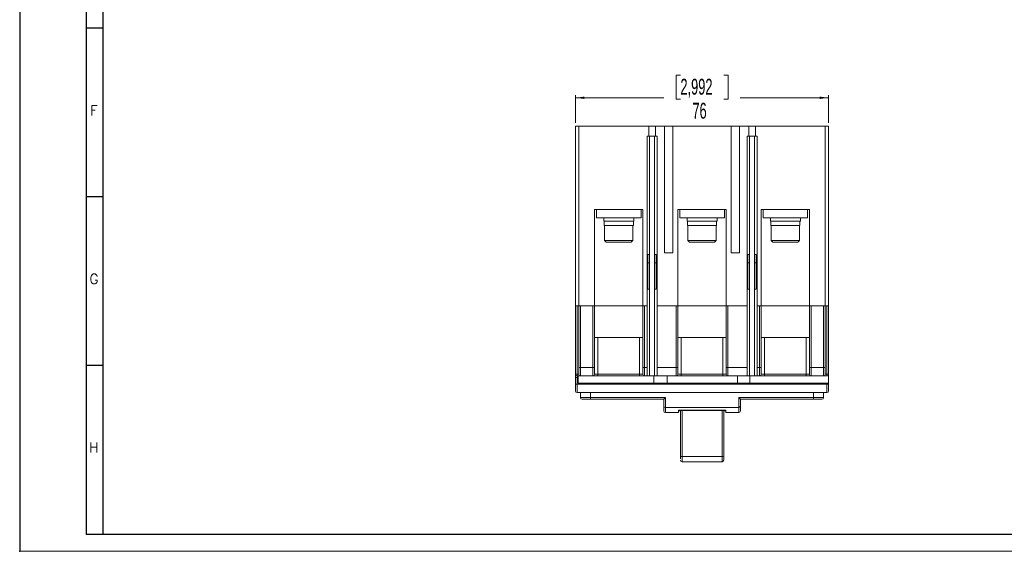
# Model space of a CAD drawing. Header units: millimetres. Extents: x 0 to 594, y 0 to 420.
# Tile 1 of 7: x 0 to 296, y 0 to 160. Entities that reach past the tile are written whole.
import ezdxf

# ---------------------------------------------------------------- set-up
doc = ezdxf.new("R2010")
doc.units = ezdxf.units.MM
doc.header["$PDSIZE"] = -1
doc.layers.add('FORMATO', color=7, linetype='Continuous')
doc.styles.add('SLDTEXTSTYLE0', font='ROMANS')
doc.styles.add('SLDTEXTSTYLE1', font='TXT', dxfattribs={"width": 0.605})
doc.dimstyles.new('SLDDIMSTYLE0', dxfattribs={"dimtxt": 4.622974, "dimasz": 2.7, "dimexe": 0, "dimexo": 0.0625, "dimgap": 1.155743, "dimtad": 0, "dimdec": 1, "dimrnd": 1e-09, "dimzin": 12, "dimdsep": 46, "dimtxsty": 'SLDTEXTSTYLE1', "dimsah": 1, "dimcen": 0.09, "dimadec": 0, "dimazin": 3, "dimtfac": 1, "dimtdec": 3, "dimtofl": 0, "dimtmove": 0, "dimatfit": 3, "dimfxl": 0, "dimfrac": 2, "dimtolj": 1, "dimtzin": 12, "dimarcsym": 0})

# ---------------------------------------------------------------- blocks, each defined once
blk = doc.blocks.new('_D_8')
at = {"color": 7, "linetype": 'Continuous', "lineweight": 0}
for p, q in [((198.35, 142.91), (197.04, 142.91)), ((197.04, 142.91), (197.04, 135.71)), ((211.37, 142.91), (212.67, 142.91)), ((212.67, 142.91), (212.67, 135.71)), ((166.86, 128.64), (166.86, 136.89)), ((166.86, 136.14), (193.43, 136.14)), ((242.86, 136.14), (216.29, 136.14)), ((242.86, 128.64), (242.86, 136.89)), ((197.04, 135.71), (198.35, 135.71)), ((212.67, 135.71), (211.37, 135.71))]:
    blk.add_line(p, q, dxfattribs=at)
for points in [[(166.86, 136.14), (169.56, 135.79), (169.56, 136.49)], [(242.86, 136.14), (240.16, 136.49), (240.16, 135.79)]]:
    blk.add_solid(points, dxfattribs=at)
at = {"color": 7, "linetype": 'Continuous', "lineweight": 0, "char_height": 4.762, "attachment_point": 1, "style": 'SLDTEXTSTYLE1'}
for s, insert in [('2,992', (198.35, 141.85)), ('76', (201.96, 134.63))]:
    blk.add_mtext(s, dxfattribs=dict(at, insert=insert))

msp = doc.modelspace()

# ---------------------------------------------------------------- linework, layer by layer
at = {"color": 7, "linetype": 'Continuous', "lineweight": 15}
for p, q in [((167.86, 127.64), (166.86, 127.64)), ((166.86, 73.64), (166.86, 127.64)), ((167.86, 73.64), (167.86, 127.64)), ((188.86, 127.64), (167.86, 127.64)), ((188.86, 124.64), (188.86, 127.64)), ((190.86, 127.64), (188.86, 127.64)), ((193.61, 127.64), (190.86, 127.64)), ((190.86, 127.64), (190.86, 124.64)), ((193.61, 89.64), (193.61, 127.64)), ((196.11, 127.64), (193.61, 127.64)), ((213.61, 127.64), (196.11, 127.64)), ((196.11, 127.64), (196.11, 89.64)), ((213.61, 89.64), (213.61, 127.64)), ((216.11, 127.64), (213.61, 127.64)), ((218.86, 127.64), (216.11, 127.64)), ((216.11, 127.64), (216.11, 89.64)), ((218.86, 124.64), (218.86, 127.64)), ((220.86, 127.64), (218.86, 127.64)), ((220.86, 127.64), (220.86, 124.64)), ((241.86, 127.64), (220.86, 127.64)), ((241.86, 73.64), (241.86, 127.64)), ((242.86, 127.64), (241.86, 127.64)), ((242.86, 127.64), (242.86, 73.64)), ((188.36, 124.64), (188.36, 52.64)), ((189.11, 124.64), (188.36, 124.64)), ((190.61, 124.64), (189.11, 124.64)), ((189.11, 52.64), (189.11, 124.64)), ((190.61, 52.64), (190.61, 124.64)), ((191.36, 124.64), (190.61, 124.64)), ((191.36, 124.64), (191.36, 52.64)), ((218.36, 124.64), (218.36, 52.64)), ((219.11, 124.64), (218.36, 124.64)), ((219.11, 52.64), (219.11, 124.64)), ((220.61, 124.64), (219.11, 124.64)), ((220.61, 52.64), (220.61, 124.64)), ((221.36, 124.64), (220.61, 124.64)), ((221.36, 124.64), (221.36, 52.64)), ((172.61, 73.64), (172.61, 102.64)), ((172.61, 102.64), (187.11, 102.64)), ((173.16, 102.64), (173.16, 100.14)), ((186.56, 102.64), (186.56, 100.14)), ((187.11, 102.64), (187.11, 73.64)), ((197.61, 73.64), (197.61, 102.64)), ((197.61, 102.64), (212.11, 102.64)), ((198.16, 102.64), (198.16, 100.14)), ((211.56, 102.64), (211.56, 100.14)), ((212.11, 102.64), (212.11, 73.64)), ((222.61, 73.64), (222.61, 102.64)), ((222.61, 102.64), (237.11, 102.64)), ((223.16, 102.64), (223.16, 100.14)), ((236.56, 102.64), (236.56, 100.14)), ((237.11, 102.64), (237.11, 73.64)), ((186.56, 100.14), (173.16, 100.14)), ((175.36, 100.14), (175.36, 99.14)), ((175.36, 99.14), (179.86, 99.14)), ((175.48, 99.14), (175.48, 97.84)), ((175.48, 97.84), (184.23, 97.84)), ((175.61, 97.84), (175.61, 93.34)), ((179.86, 99.14), (184.36, 99.14)), ((184.11, 93.34), (184.11, 97.84)), ((184.23, 97.84), (184.23, 99.14)), ((184.36, 99.14), (184.36, 100.14)), ((211.56, 100.14), (198.16, 100.14)), ((200.36, 100.14), (200.36, 99.14)), ((200.36, 99.14), (204.86, 99.14)), ((200.48, 99.14), (200.48, 97.84)), ((200.48, 97.84), (209.23, 97.84)), ((200.61, 97.84), (200.61, 93.34)), ((204.86, 99.14), (209.36, 99.14)), ((209.11, 93.34), (209.11, 97.84)), ((209.23, 97.84), (209.23, 99.14)), ((209.36, 99.14), (209.36, 100.14)), ((236.56, 100.14), (223.16, 100.14)), ((225.36, 100.14), (225.36, 99.14)), ((225.36, 99.14), (229.86, 99.14)), ((225.48, 99.14), (225.48, 97.84)), ((225.48, 97.84), (234.23, 97.84)), ((225.61, 97.84), (225.61, 93.34)), ((229.86, 99.14), (234.36, 99.14)), ((234.11, 93.34), (234.11, 97.84)), ((234.23, 97.84), (234.23, 99.14)), ((234.36, 99.14), (234.36, 100.14)), ((175.61, 93.34), (176.11, 92.84)), ((175.61, 93.34), (184.11, 93.34)), ((176.11, 92.84), (179.86, 92.84)), ((179.86, 92.84), (183.61, 92.84)), ((183.61, 92.84), (184.11, 93.34)), ((200.61, 93.34), (201.11, 92.84)), ((200.61, 93.34), (209.11, 93.34)), ((201.11, 92.84), (204.86, 92.84)), ((204.86, 92.84), (208.61, 92.84)), ((208.61, 92.84), (209.11, 93.34)), ((225.61, 93.34), (226.11, 92.84)), ((225.61, 93.34), (234.11, 93.34)), ((226.11, 92.84), (229.86, 92.84)), ((229.86, 92.84), (233.61, 92.84)), ((233.61, 92.84), (234.11, 93.34)), ((188.61, 89.13), (188.61, 86.64)), ((189.11, 89.13), (188.61, 89.13)), ((191.11, 89.13), (190.61, 89.13)), ((191.11, 89.13), (191.11, 86.64)), ((196.11, 89.64), (193.61, 89.64)), ((216.11, 89.64), (213.61, 89.64)), ((219.11, 89.13), (218.61, 89.13)), ((218.61, 89.13), (218.61, 86.64)), ((221.11, 89.13), (220.61, 89.13)), ((221.11, 89.13), (221.11, 86.64)), ((189.11, 86.64), (188.61, 86.64)), ((188.61, 86.64), (188.61, 78.64)), ((191.11, 86.64), (190.61, 86.64)), ((191.11, 86.64), (191.11, 78.64)), ((219.11, 86.64), (218.61, 86.64)), ((218.61, 86.64), (218.61, 78.64)), ((221.11, 86.64), (220.61, 86.64)), ((221.11, 86.64), (221.11, 78.64)), ((188.61, 78.64), (189.11, 78.64)), ((191.11, 78.64), (190.61, 78.64)), ((218.61, 78.64), (219.11, 78.64)), ((221.11, 78.64), (220.61, 78.64)), ((166.86, 53.14), (166.86, 73.64)), ((167.86, 73.64), (166.86, 73.64)), ((167.36, 53.14), (167.36, 73.64)), ((167.86, 73.64), (167.36, 73.64)), ((167.86, 55.14), (167.86, 73.64)), ((167.86, 73.64), (172.61, 73.64)), ((168.36, 73.64), (168.36, 55.14)), ((172.11, 73.64), (168.36, 73.64)), ((172.11, 55.14), (172.11, 73.64)), ((172.61, 73.64), (172.61, 55.14)), ((187.11, 73.64), (172.61, 73.64)), ((187.11, 55.14), (187.11, 73.64)), ((187.11, 73.64), (188.36, 73.64)), ((187.61, 55.14), (187.61, 73.64)), ((188.36, 73.64), (187.61, 73.64)), ((197.11, 73.64), (191.36, 73.64)), ((191.36, 73.64), (197.61, 73.64)), ((197.11, 55.14), (197.11, 73.64)), ((197.61, 73.64), (197.61, 55.14)), ((212.11, 73.64), (197.61, 73.64)), ((212.11, 55.14), (212.11, 73.64)), ((212.11, 73.64), (218.36, 73.64)), ((212.61, 73.64), (212.61, 55.14)), ((218.36, 73.64), (212.61, 73.64)), ((222.11, 73.64), (221.36, 73.64)), ((221.36, 73.64), (222.61, 73.64)), ((222.11, 73.64), (222.11, 55.14)), ((222.61, 73.64), (222.61, 55.14)), ((237.11, 73.64), (222.61, 73.64)), ((237.11, 55.14), (237.11, 73.64)), ((241.86, 73.64), (237.11, 73.64)), ((237.61, 73.64), (237.61, 55.14)), ((241.36, 73.64), (237.61, 73.64)), ((241.36, 55.14), (241.36, 73.64)), ((241.86, 73.64), (241.86, 55.14)), ((242.36, 73.64), (241.86, 73.64)), ((241.86, 73.64), (242.86, 73.64)), ((242.36, 73.64), (242.36, 53.14)), ((242.86, 73.64), (242.86, 53.14)), ((172.61, 64.14), (173.61, 64.14)), ((173.61, 64.14), (173.61, 53.14)), ((173.61, 64.14), (186.11, 64.14)), ((186.11, 53.14), (186.11, 64.14)), ((186.11, 64.14), (187.11, 64.14)), ((197.61, 64.14), (198.61, 64.14)), ((198.61, 64.14), (198.61, 53.14)), ((211.11, 64.14), (198.61, 64.14)), ((211.11, 53.14), (211.11, 64.14)), ((211.11, 64.14), (212.11, 64.14)), ((222.61, 64.14), (223.61, 64.14)), ((223.61, 64.14), (223.61, 53.14)), ((223.61, 64.14), (236.11, 64.14)), ((236.11, 53.14), (236.11, 64.14)), ((236.11, 64.14), (237.11, 64.14)), ((167.86, 53.14), (167.86, 55.14)), ((167.86, 55.14), (168.36, 55.14)), ((168.36, 55.14), (168.36, 52.64)), ((168.36, 55.14), (172.11, 55.14)), ((172.11, 52.64), (172.11, 55.14)), ((172.11, 55.14), (172.61, 55.14)), ((172.61, 55.14), (172.61, 53.14)), ((187.11, 53.14), (187.11, 55.14)), ((187.61, 55.14), (187.11, 55.14)), ((187.61, 52.64), (187.61, 55.14)), ((197.11, 52.64), (197.11, 55.14)), ((197.61, 55.14), (197.11, 55.14)), ((197.61, 55.14), (197.61, 53.14)), ((212.11, 55.14), (212.11, 53.14)), ((212.11, 55.14), (212.61, 55.14)), ((212.61, 55.14), (212.61, 52.64)), ((222.11, 55.14), (222.11, 52.64)), ((222.61, 55.14), (222.11, 55.14)), ((222.61, 55.14), (222.61, 53.14)), ((237.11, 53.14), (237.11, 55.14)), ((237.11, 55.14), (237.61, 55.14)), ((237.61, 55.14), (237.61, 52.64)), ((237.61, 55.14), (241.36, 55.14)), ((241.36, 52.64), (241.36, 55.14)), ((241.36, 55.14), (241.86, 55.14)), ((241.86, 55.14), (241.86, 53.14)), ((166.86, 53.14), (167.36, 53.14)), ((166.86, 52.14), (166.86, 53.14)), ((167.36, 52.14), (166.86, 52.14)), ((166.86, 50.14), (166.86, 52.14)), ((167.86, 53.14), (167.36, 53.14)), ((167.36, 53.14), (167.36, 52.78)), ((167.36, 52.78), (167.36, 52.64)), ((167.36, 52.64), (168.36, 52.64)), ((167.36, 52.14), (167.36, 52.64)), ((167.36, 52.14), (167.66, 52.14)), ((167.36, 50.14), (167.36, 52.14)), ((167.66, 52.64), (167.66, 50.44)), ((167.66, 50.44), (190.36, 50.44)), ((168.36, 52.64), (172.11, 52.64)), ((172.11, 52.64), (173.61, 52.64)), ((173.61, 53.14), (172.61, 53.14)), ((173.61, 53.14), (173.61, 52.64)), ((186.11, 53.14), (173.61, 53.14)), ((173.61, 52.64), (186.11, 52.64)), ((186.11, 53.14), (186.11, 52.64)), ((187.11, 53.14), (186.11, 53.14)), ((186.11, 52.64), (187.61, 52.64)), ((187.61, 52.64), (188.36, 52.64)), ((189.11, 52.64), (188.36, 52.64)), ((190.61, 52.64), (189.11, 52.64)), ((190.36, 52.64), (190.36, 50.44)), ((190.36, 50.44), (194.36, 50.44)), ((190.61, 52.64), (191.36, 52.64)), ((191.36, 52.64), (197.11, 52.64)), ((194.35, 52.64), (194.35, 50.44)), ((194.35, 50.44), (215.51, 50.44)), ((197.11, 52.64), (198.61, 52.64)), ((198.61, 53.14), (197.61, 53.14)), ((198.61, 53.14), (198.61, 52.64)), ((211.11, 53.14), (198.61, 53.14)), ((198.61, 52.64), (211.11, 52.64)), ((211.11, 53.14), (211.11, 52.64)), ((212.11, 53.14), (211.11, 53.14)), ((211.11, 52.64), (212.61, 52.64)), ((212.61, 52.64), (218.36, 52.64)), ((215.51, 52.64), (215.51, 50.44)), ((215.51, 50.44), (219.2, 50.44)), ((219.11, 52.64), (218.36, 52.64)), ((220.61, 52.64), (219.11, 52.64)), ((219.2, 52.64), (219.2, 50.44)), ((219.2, 50.44), (242.86, 50.44)), ((220.61, 52.64), (221.36, 52.64)), ((221.36, 52.64), (222.11, 52.64)), ((222.11, 52.64), (223.61, 52.64)), ((223.61, 53.14), (222.61, 53.14)), ((223.61, 53.14), (223.61, 52.64)), ((236.11, 53.14), (223.61, 53.14)), ((223.61, 52.64), (236.11, 52.64)), ((236.11, 53.14), (236.11, 52.64)), ((237.11, 53.14), (236.11, 53.14)), ((236.11, 52.64), (237.61, 52.64)), ((237.61, 52.64), (241.36, 52.64)), ((241.36, 52.64), (242.36, 52.64)), ((241.86, 53.14), (242.36, 53.14)), ((242.36, 53.14), (242.36, 52.64)), ((242.36, 53.14), (242.86, 53.14)), ((242.36, 50.44), (242.36, 50.14)), ((242.86, 53.14), (242.86, 50.44)), ((242.86, 50.44), (242.86, 50.14)), ((167.36, 50.14), (166.86, 50.14)), ((166.86, 48.14), (166.86, 50.14)), ((167.36, 50.14), (167.36, 47.64)), ((242.36, 50.14), (167.36, 50.14)), ((167.36, 47.64), (242.36, 47.64)), ((168.36, 47.64), (168.36, 46.14)), ((171.36, 46.14), (171.36, 47.64)), ((238.36, 47.64), (238.36, 46.14)), ((241.36, 46.14), (241.36, 47.64)), ((242.36, 50.14), (242.36, 47.64)), ((242.86, 50.14), (242.36, 50.14)), ((242.86, 50.14), (242.86, 48.14)), ((168.36, 46.14), (171.36, 46.14)), ((168.86, 45.64), (171.36, 45.64)), ((193.86, 46.14), (171.36, 46.14)), ((171.36, 45.64), (171.36, 46.14)), ((171.36, 45.64), (193.36, 45.64)), ((193.36, 45.64), (193.86, 46.14)), ((193.36, 45.64), (193.36, 43.59)), ((193.86, 43.14), (193.86, 46.14)), ((238.36, 46.14), (215.86, 46.14)), ((215.86, 46.14), (215.86, 43.14)), ((216.36, 45.64), (215.86, 46.14)), ((216.36, 43.59), (216.36, 45.64)), ((216.36, 45.64), (238.36, 45.64)), ((238.36, 46.14), (238.36, 45.64)), ((238.36, 46.14), (241.36, 46.14)), ((238.36, 45.64), (240.86, 45.64)), ((193.36, 43.59), (193.36, 42.14)), ((215.86, 43.14), (193.86, 43.14)), ((193.86, 41.64), (197.76, 41.64)), ((197.76, 41.64), (197.76, 42.34)), ((197.76, 42.34), (211.96, 42.34)), ((198.36, 42.16), (197.76, 42.16)), ((198.34, 42.34), (198.36, 42.21)), ((198.36, 28.6), (198.36, 42.21)), ((210.86, 42.29), (198.86, 42.29)), ((198.86, 42.29), (198.86, 28.5)), ((210.86, 28.5), (210.86, 42.29)), ((211.36, 42.21), (211.38, 42.34)), ((211.36, 28.6), (211.36, 42.21)), ((211.96, 42.16), (211.36, 42.16)), ((211.96, 42.34), (211.96, 41.64)), ((211.96, 41.64), (215.86, 41.64)), ((216.36, 42.14), (216.36, 43.59)), ((198.36, 27.76), (198.36, 28.6)), ((198.36, 27.42), (198.36, 27.42)), ((198.86, 28.5), (210.86, 28.5)), ((198.86, 26.89), (210.86, 26.89)), ((211.36, 27.42), (211.36, 28.6))]:
    msp.add_line(p, q, dxfattribs=at)
at = {"color": 1, "linetype": 'Continuous', "lineweight": 15}
for p, q in [((187.61, 55.14), (188.36, 55.14)), ((197.11, 55.14), (191.36, 55.14)), ((218.36, 55.14), (212.61, 55.14)), ((222.11, 55.14), (221.36, 55.14)), ((193.86, 43.14), (193.86, 41.64)), ((211.36, 42.21), (211.38, 42.34)), ((215.86, 41.64), (215.86, 43.14)), ((198.86, 28.5), (198.86, 26.89)), ((210.86, 28.5), (210.86, 26.89))]:
    msp.add_line(p, q, dxfattribs=at)
at = {"color": 7, "linetype": 'Continuous', "lineweight": 15}
for centre, radius, start, end in [((167.36, 53.14), 0.5, 180, 270), ((168.36, 53.14), 0.5, 180, 270), ((172.11, 53.14), 0.5, 270, 0), ((187.61, 53.14), 0.5, 180, 270), ((197.11, 53.14), 0.5, 270, 0), ((212.61, 53.14), 0.5, 180, 270), ((222.11, 53.14), 0.5, 270, 0), ((237.61, 53.14), 0.5, 180, 270), ((241.36, 53.14), 0.5, 270, 0), ((242.36, 53.14), 0.5, 270, 315), ((242.36, 53.14), 0.5, 315, 0), ((167.36, 48.14), 0.5, 180, 270), ((242.36, 48.14), 0.5, 270, 0), ((168.86, 46.14), 0.5, 180, 270), ((240.86, 46.14), 0.5, 270, 0), ((193.84, 43.62), 0.48, 184.4561, 272.5168), ((193.86, 42.14), 0.5, 180, 270), ((198.74, 41.39), 0.914, 82.9864, 115.1434), ((210.95, 41.26), 1.04, 66.8406, 95.0062), ((215.88, 43.62), 0.48, 267.4841, 355.5429), ((215.86, 42.14), 0.5, 270, 0), ((198.74, 29.2), 0.717, 237.9978, 279.6467), ((198.86, 27.39), 0.5, 180, 270), ((210.98, 29.2), 0.717, 260.3533, 302.0022), ((210.86, 27.39), 0.5, 270, 0)]:
    msp.add_arc(centre, radius, start, end, dxfattribs=at)
at = {"layer": 'FORMATO'}
for p, q in [((0, 420), (0, 0)), ((20, 410), (20, 5)), ((25, 410), (25, 5)), ((25, 157), (20, 157)), ((25, 106.4), (20, 106.4)), ((25, 55.8), (20, 55.8)), ((25, 5), (20, 5)), ((589, 5), (25, 5))]:
    msp.add_line(p, q, dxfattribs=at)
at = {"layer": 'FORMATO', "lineweight": 0}
msp.add_line((0, 0), (594, 0), dxfattribs=at)
at = {"layer": 'FORMATO', "color": 7}
msp.add_point((0, 0), dxfattribs=at)

# ---------------------------------------------------------------- texts
at = {"layer": 'FORMATO', "char_height": 3, "attachment_point": 2, "style": 'SLDTEXTSTYLE0'}
for s, insert in [('F', (22.28, 133.85)), ('G', (22.3, 83.25)), ('H', (22.28, 32.65))]:
    msp.add_mtext(s, dxfattribs=dict(at, insert=insert))

# ---------------------------------------------------------------- dimensions: what is measured, and where the dimension line sits
at = {"color": 7, "linetype": 'Continuous', "lineweight": 0}
dim = msp.add_linear_dim(base=(242.86, 136.14), p1=(166.86, 127.64), p2=(242.86, 127.64), dimstyle='SLDDIMSTYLE0', dxfattribs=at)
dim.commit()
dim.dimension.update_dxf_attribs({"geometry": '_D_8', "text_midpoint": (204.86, 136.14), "dimtype": 160})

doc.saveas('drawing.dxf')
